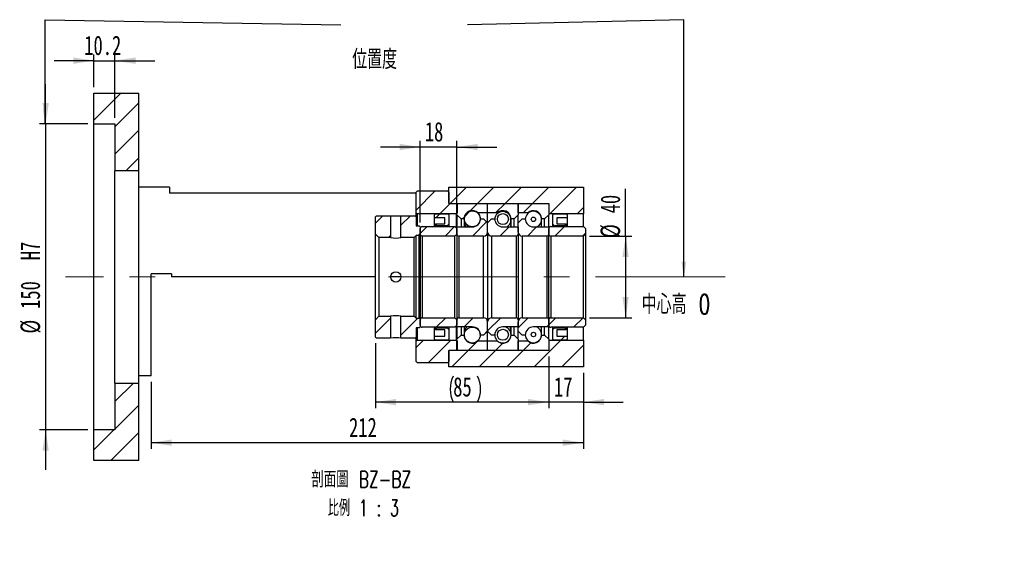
# Paper-space layout 'MBCK40L-J' of a CAD drawing. Header units: millimetres. Extents: x 22 to 332, y 11 to 190.
# Tile 2 of 3: x 171 to 332, y 11 to 96. Entities that reach past the tile are written whole.
import ezdxf

# ---------------------------------------------------------------- set-up
doc = ezdxf.new("R2010")
doc.units = ezdxf.units.MM
doc.linetypes.add('CENTERX2', pattern=[20.32, 12.7, -2.54, 2.54, -2.54])
doc.layers.add('圖層0', color=7, linetype='Continuous')
doc.styles.add('SLDTEXTSTYLE0', font='TXT', dxfattribs={"width": 0.7})
doc.styles.add('SLDTEXTSTYLE1', font='TXT', dxfattribs={"width": 0.7, "bigfont": 'bigfont'})
doc.styles.add('SLDTEXTSTYLE4', font='TXT', dxfattribs={"width": 0.625, "bigfont": 'bigfont'})
doc.dimstyles.new('SLDDIMSTYLE1', dxfattribs={"dimtxt": 0.18, "dimasz": 2.5, "dimexe": 0, "dimexo": 0.0625, "dimgap": 0, "dimtad": 0, "dimtih": 1, "dimtoh": 1, "dimdec": 0, "dimrnd": 1e-09, "dimzin": 0, "dimdsep": 46, "dimtxsty": 'Standard', "dimsah": 1, "dimcen": 0.09, "dimadec": 0, "dimazin": 0, "dimtfac": 2.5, "dimtdec": 0, "dimtofl": 0, "dimtmove": 0, "dimatfit": 3, "dimfxl": 0, "dimfrac": 2, "dimtolj": 1, "dimtzin": 0, "dimarcsym": 0})
doc.dimstyles.new('SLDDIMSTYLE4', dxfattribs={"dimtxt": 3.389974, "dimasz": 2.5, "dimexe": 0, "dimexo": 0.0625, "dimgap": 0.847493, "dimtad": 1, "dimlfac": 3, "dimrnd": 1e-09, "dimzin": 12, "dimdsep": 46, "dimtxsty": 'SLDTEXTSTYLE0', "dimsah": 1, "dimcen": 0.09, "dimadec": 0, "dimazin": 3, "dimtfac": 1, "dimtmove": 0, "dimatfit": 0, "dimfxl": 0, "dimfrac": 2, "dimtolj": 1, "dimtzin": 12, "dimarcsym": 0})
doc.dimstyles.new('SLDDIMSTYLE5', dxfattribs={"dimtxt": 3.389974, "dimasz": 2.5, "dimexe": 0, "dimexo": 0.0625, "dimgap": 0.847493, "dimtad": 1, "dimdec": 1, "dimlfac": 3, "dimrnd": 1e-09, "dimzin": 12, "dimdsep": 46, "dimtxsty": 'SLDTEXTSTYLE0', "dimsah": 1, "dimcen": 0.09, "dimadec": 0, "dimazin": 3, "dimtfac": 1, "dimtdec": 1, "dimtmove": 0, "dimatfit": 0, "dimfxl": 0, "dimfrac": 2, "dimtolj": 1, "dimtzin": 12, "dimarcsym": 0})
doc.dimstyles.new('SLDDIMSTYLE6', dxfattribs={"dimtxt": 3.389974, "dimasz": 2.5, "dimexe": 0, "dimexo": 0.0625, "dimgap": 0.847493, "dimtad": 1, "dimlfac": 3, "dimrnd": 1e-09, "dimzin": 12, "dimdsep": 46, "dimtxsty": 'SLDTEXTSTYLE0', "dimsah": 1, "dimcen": 0.09, "dimadec": 0, "dimazin": 3, "dimtfac": 1, "dimtofl": 0, "dimtmove": 0, "dimatfit": 3, "dimfxl": 0, "dimfrac": 2, "dimtolj": 1, "dimtzin": 12, "dimarcsym": 0})

# ---------------------------------------------------------------- blocks, each defined once
blk = doc.blocks.new('_D_61')
at = {"layer": '圖層0', "color": 7}
for p, q in [((175.34, 79.35), (175.34, 85.86)), ((182.24, 79.35), (174.34, 79.35)), ((175.34, 79.35), (175.34, 29.35)), ((182.24, 29.35), (174.34, 29.35)), ((175.34, 29.35), (175.34, 22.83))]:
    blk.add_line(p, q, dxfattribs=at)
for points in [[(175.34, 79.35), (175.86, 82.74), (174.82, 82.74)], [(175.34, 29.35), (174.82, 25.96), (175.86, 25.96)]]:
    blk.add_solid(points, dxfattribs=at)
at = {"layer": '圖層0', "color": 7, "char_height": 3.175, "attachment_point": 1, "rotation": 90, "style": 'SLDTEXTSTYLE0'}
for s, insert in [('H7', (171.24, 57.07)), ('150', (171.24, 49.12)), ('%%c', (171.24, 45.1))]:
    blk.add_mtext(s, dxfattribs=dict(at, insert=insert))
blk = doc.blocks.new('_D_62')
at = {"layer": '圖層0', "color": 7}
for p, q in [((183.24, 85.35), (183.24, 90.68)), ((186.64, 80.35), (186.64, 90.68)), ((183.24, 89.68), (176.72, 89.68)), ((183.24, 89.68), (186.64, 89.68)), ((186.64, 89.68), (193.16, 89.68))]:
    blk.add_line(p, q, dxfattribs=at)
for points in [[(183.24, 89.68), (179.85, 90.2), (179.85, 89.15)], [(186.64, 89.68), (190.03, 89.15), (190.03, 90.2)]]:
    blk.add_solid(points, dxfattribs=at)
at = {"layer": '圖層0', "color": 7, "insert": (181.65, 93.77), "char_height": 3.175, "attachment_point": 1, "style": 'SLDTEXTSTYLE0'}
blk.add_mtext('10.2', dxfattribs=at)
blk = doc.blocks.new('_D_63')
at = {"layer": '圖層0', "color": 7}
for p, q in [((257.57, 41.35), (257.57, 32.89)), ((263.24, 38.68), (263.24, 32.89)), ((257.57, 33.89), (251.05, 33.89)), ((263.24, 33.89), (257.57, 33.89)), ((263.24, 33.89), (269.76, 33.89))]:
    blk.add_line(p, q, dxfattribs=at)
for points in [[(257.57, 33.89), (254.18, 34.41), (254.18, 33.37)], [(263.24, 33.89), (266.63, 33.37), (266.63, 34.41)]]:
    blk.add_solid(points, dxfattribs=at)
at = {"layer": '圖層0', "color": 7, "insert": (258.43, 37.98), "char_height": 3.175, "attachment_point": 1, "style": 'SLDTEXTSTYLE0'}
blk.add_mtext('17', dxfattribs=at)
blk = doc.blocks.new('_D_64')
at = {"layer": '圖層0', "color": 7}
for p, q in [((263.24, 38.68), (263.24, 26.26)), ((192.57, 37.18), (192.57, 26.26)), ((263.24, 27.26), (192.57, 27.26))]:
    blk.add_line(p, q, dxfattribs=at)
for points in [[(192.57, 27.26), (195.96, 26.74), (195.96, 27.78)], [(263.24, 27.26), (259.85, 27.78), (259.85, 26.74)]]:
    blk.add_solid(points, dxfattribs=at)
at = {"layer": '圖層0', "color": 7, "insert": (224.93, 31.35), "char_height": 3.175, "attachment_point": 1, "style": 'SLDTEXTSTYLE0'}
blk.add_mtext('212', dxfattribs=at)
blk = doc.blocks.new('_D_65')
at = {"layer": '圖層0', "color": 7}
for p, q in [((236.57, 63.25), (236.57, 76.57)), ((242.57, 63.51), (242.57, 76.57)), ((236.57, 75.57), (230.05, 75.57)), ((242.57, 75.57), (236.57, 75.57)), ((242.57, 75.57), (249.09, 75.57))]:
    blk.add_line(p, q, dxfattribs=at)
for points in [[(236.57, 75.57), (233.18, 76.09), (233.18, 75.05)], [(242.57, 75.57), (245.96, 75.05), (245.96, 76.09)]]:
    blk.add_solid(points, dxfattribs=at)
at = {"layer": '圖層0', "color": 7, "insert": (237.32, 79.66), "char_height": 3.175, "attachment_point": 1, "style": 'SLDTEXTSTYLE0'}
blk.add_mtext('18', dxfattribs=at)
blk = doc.blocks.new('_D_66')
at = {"layer": '圖層0', "color": 7}
for p, q in [((270.14, 61.01), (270.14, 68.72)), ((264.24, 61.01), (271.14, 61.01)), ((270.14, 61.01), (270.14, 47.68)), ((264.24, 47.68), (271.14, 47.68))]:
    blk.add_line(p, q, dxfattribs=at)
for points in [[(270.14, 61.01), (269.62, 57.62), (270.66, 57.62)], [(270.14, 47.68), (270.66, 51.07), (269.62, 51.07)]]:
    blk.add_solid(points, dxfattribs=at)
at = {"layer": '圖層0', "color": 7, "char_height": 3.175, "attachment_point": 1, "rotation": 90, "style": 'SLDTEXTSTYLE0'}
for s, insert in [('40', (266.05, 64.74)), ('%%c', (266.05, 60.72))]:
    blk.add_mtext(s, dxfattribs=dict(at, insert=insert))
blk = doc.blocks.new('_D_67')
at = {"layer": '圖層0', "color": 7}
for p, q in [((229.24, 43.51), (229.24, 32.89)), ((257.57, 41.35), (257.57, 32.89)), ((257.57, 33.89), (229.24, 33.89))]:
    blk.add_line(p, q, dxfattribs=at)
for centre, start, end in [((246.19, 36.01), 153.4349, 206.5651), ((241.7, 36.01), 333.4349, 26.5651)]:
    blk.add_arc(centre, 4.73, start, end, dxfattribs=at)
for points in [[(229.24, 33.89), (232.63, 33.37), (232.63, 34.41)], [(257.57, 33.89), (254.18, 34.41), (254.18, 33.37)]]:
    blk.add_solid(points, dxfattribs=at)
at = {"layer": '圖層0', "color": 7, "insert": (241.96, 37.98), "char_height": 3.175, "attachment_point": 1, "style": 'SLDTEXTSTYLE0'}
blk.add_mtext('85', dxfattribs=at)
blk = doc.blocks.new('SW_NOTE_19')
at = {"layer": '圖層0', "color": 0, "char_height": 2.6458, "attachment_point": 2}
for s, insert, style in [('\\M+19655\\M+196CA\\M+19AA4 BZ-BZ', (9.55, 3.41), 'SLDTEXTSTYLE1'), ('\\M+194E4\\M+197E1 1 : 3', (9.88, -1.26), 'SLDTEXTSTYLE4')]:
    blk.add_mtext(s, dxfattribs=dict(at, insert=insert, style=style))

psp = doc.layouts.new('MBCK40L-J')

# ---------------------------------------------------------------- hatches: boundary and pattern name
at = {"linetype": 'Continuous', "lineweight": 18}
h = psp.add_hatch(dxfattribs=at)
h.set_pattern_fill('ANSI31', style=0)
edge = h.paths.add_edge_path(flags=0)
edge.add_arc((242.673, 66.2454), 0.1, 90, 180)
edge.add_line((242.573, 66.2454), (242.573, 64.5121))
edge.add_line((242.573, 64.5121), (243.2396, 63.8454))
edge.add_line((243.2396, 63.8454), (243.7396, 63.8454))
edge.add_arc((245.073, 63.8454), 1.3333, 45.438688, 180, ccw=False)
edge.add_line((246.0085, 64.7954), (247.573, 64.7954))
edge.add_line((247.573, 64.7954), (247.573, 66.2454))
edge.add_arc((247.473, 66.2454), 0.1, 0, 90)
edge.add_line((247.473, 66.3454), (242.673, 66.3454))
h = psp.add_hatch(dxfattribs=at)
h.set_pattern_fill('ANSI31', style=0)
edge = h.paths.add_edge_path(flags=0)
edge.add_arc((252.473, 66.2454), 0.1, 0, 90)
edge.add_line((252.473, 66.3454), (247.673, 66.3454))
edge.add_arc((247.673, 66.2454), 0.1, 90, 180)
edge.add_line((247.573, 66.2454), (247.573, 64.7954))
edge.add_line((247.573, 64.7954), (249.1374, 64.7954))
edge.add_arc((250.073, 63.8454), 1.3333, 0, 134.561312, ccw=False)
edge.add_line((251.4063, 63.8454), (251.9063, 63.8454))
edge.add_line((251.9063, 63.8454), (252.573, 64.5121))
edge.add_line((252.573, 64.5121), (252.573, 66.2454))
h = psp.add_hatch(dxfattribs=at)
h.set_pattern_fill('ANSI31', style=0)
edge = h.paths.add_edge_path(flags=0)
edge.add_arc((257.473, 66.2454), 0.1, 0, 90)
edge.add_line((257.473, 66.3454), (252.673, 66.3454))
edge.add_arc((252.673, 66.2454), 0.1, 90, 180)
edge.add_line((252.573, 66.2454), (252.573, 64.7954))
edge.add_line((252.573, 64.7954), (254.1374, 64.7954))
edge.add_arc((255.073, 63.8454), 1.3333, 0, 134.561312, ccw=False)
edge.add_line((256.4063, 63.8454), (256.9063, 63.8454))
edge.add_line((256.9063, 63.8454), (257.573, 64.5121))
edge.add_line((257.573, 64.5121), (257.573, 66.2454))
h = psp.add_hatch(dxfattribs=at)
h.set_pattern_fill('ANSI31', style=0)
h.paths.add_polyline_path([(240.573, 63.0121), (239.073, 63.0121), (239.073, 62.9454), (239.3396, 62.6787), (240.973, 62.6787), (241.2396, 62.9454), (241.2396, 64.5121), (241.073, 64.6787), (239.073, 64.6787), (238.9063, 64.5121), (238.9063, 64.012), (240.573, 64.012)], flags=0)
h = psp.add_hatch(dxfattribs=at)
h.set_pattern_fill('ANSI31', style=0)
edge = h.paths.add_edge_path(flags=0)
edge.add_arc((245.073, 63.8407), 1.2994, 0, 360)
h = psp.add_hatch(dxfattribs=at)
h.set_pattern_fill('ANSI31', style=0)
edge = h.paths.add_edge_path(flags=0)
edge.add_arc((250.073, 63.7945), 0.9022, 0, 360)
h = psp.add_hatch(dxfattribs=at)
h.set_pattern_fill('ANSI31', style=0)
h.paths.add_polyline_path([(260.4063, 63.0121), (258.9063, 63.0121), (258.9063, 64.012), (260.573, 64.012), (260.573, 64.5121), (260.4063, 64.6787), (258.4063, 64.6787), (258.2396, 64.5121), (258.2396, 62.9454), (258.5063, 62.6787), (260.1396, 62.6787), (260.4063, 62.9454)], flags=0)
h = psp.add_hatch(dxfattribs=at)
h.set_pattern_fill('ANSI31', style=0)
h.paths.add_polyline_path([(231.723, 64.3454), (229.4063, 64.3454), (229.2396, 64.1787), (229.2396, 61.3287), (229.8063, 60.7621), (231.723, 60.7621)], flags=0)
h = psp.add_hatch(dxfattribs=at)
h.set_pattern_fill('ANSI31', style=0)
h.paths.add_polyline_path([(235.9063, 62.6787), (235.9063, 64.1787), (235.7396, 64.3454), (233.423, 64.3454), (233.423, 60.7621), (235.573, 60.7621), (235.9063, 61.0954), (236.4063, 61.0954), (236.573, 61.262), (236.573, 62.512), (236.4063, 62.6787)], flags=0)
h = psp.add_hatch(dxfattribs=at)
h.set_pattern_fill('ANSI31', style=0)
edge = h.paths.add_edge_path(flags=0)
edge.add_line((247.573, 63.1787), (246.9063, 63.8454))
edge.add_line((246.9063, 63.8454), (246.4063, 63.8454))
edge.add_arc((245.073, 63.8454), 1.3333, 270, 360, ccw=False)
edge.add_line((245.073, 62.512), (242.573, 62.512))
edge.add_line((242.573, 62.512), (242.573, 61.3454))
edge.add_arc((242.9063, 61.3454), 0.3333, 180, 270)
edge.add_line((242.9063, 61.0121), (246.9063, 61.0121))
edge.add_arc((246.9063, 61.6787), 0.6667, 270, 360)
edge.add_line((247.573, 61.6787), (247.573, 63.1787))
h = psp.add_hatch(dxfattribs=at)
h.set_pattern_fill('ANSI31', style=0)
edge = h.paths.add_edge_path(flags=0)
edge.add_line((248.2396, 63.8454), (247.573, 63.1787))
edge.add_line((247.573, 63.1787), (247.573, 61.6787))
edge.add_arc((248.2396, 61.6787), 0.6667, 180, 270)
edge.add_line((248.2396, 61.0121), (252.2396, 61.0121))
edge.add_arc((252.2396, 61.3454), 0.3333, 270, 360)
edge.add_line((252.573, 61.3454), (252.573, 62.512))
edge.add_line((252.573, 62.512), (250.073, 62.512))
edge.add_arc((250.073, 63.8454), 1.3333, 180, 270, ccw=False)
edge.add_line((248.7396, 63.8454), (248.2396, 63.8454))
h = psp.add_hatch(dxfattribs=at)
h.set_pattern_fill('ANSI31', style=0)
edge = h.paths.add_edge_path(flags=0)
edge.add_line((253.2396, 63.8454), (252.573, 63.1787))
edge.add_line((252.573, 63.1787), (252.573, 61.6787))
edge.add_arc((253.2396, 61.6787), 0.6667, 180, 270)
edge.add_line((253.2396, 61.0121), (257.2396, 61.0121))
edge.add_arc((257.2396, 61.3454), 0.3333, 270, 360)
edge.add_line((257.573, 61.3454), (257.573, 62.512))
edge.add_line((257.573, 62.512), (255.073, 62.512))
edge.add_arc((255.073, 63.8454), 1.3333, 180, 270, ccw=False)
edge.add_line((253.7396, 63.8454), (253.2396, 63.8454))
h = psp.add_hatch(dxfattribs=at)
h.set_pattern_fill('ANSI31', style=0)
edge = h.paths.add_edge_path(flags=0)
edge.add_arc((255.073, 63.7583), 0.3622, 0, 360)
h = psp.add_hatch(dxfattribs=at)
h.set_pattern_fill('ANSI31', style=0)
edge = h.paths.add_edge_path(flags=0)
edge.add_line((236.9063, 61.0121), (242.2396, 61.0121))
edge.add_line((242.2396, 61.0121), (242.573, 61.3454))
edge.add_line((242.573, 61.3454), (242.573, 62.2454))
edge.add_line((242.573, 62.2454), (242.2396, 62.5787))
edge.add_line((242.2396, 62.5787), (236.9063, 62.5787))
edge.add_arc((236.9063, 62.2454), 0.3333, 90, 180)
edge.add_line((236.573, 62.2454), (236.573, 61.3454))
edge.add_arc((236.9063, 61.3454), 0.3333, 180, 270)
h = psp.add_hatch(dxfattribs=at)
h.set_pattern_fill('ANSI31', style=0)
edge = h.paths.add_edge_path(flags=0)
edge.add_line((257.9063, 61.0121), (263.2396, 61.0121))
edge.add_line((263.2396, 61.0121), (263.573, 61.3454))
edge.add_line((263.573, 61.3454), (263.573, 62.2454))
edge.add_line((263.573, 62.2454), (263.2396, 62.5787))
edge.add_line((263.2396, 62.5787), (257.9063, 62.5787))
edge.add_arc((257.9063, 62.2454), 0.3333, 90, 180)
edge.add_line((257.573, 62.2454), (257.573, 61.3454))
edge.add_arc((257.9063, 61.3454), 0.3333, 180, 270)
h = psp.add_hatch(dxfattribs=at)
h.set_pattern_fill('ANSI31', style=0)
h.paths.add_polyline_path([(229.2396, 47.362), (229.2396, 44.5121), (229.4063, 44.3454), (231.723, 44.3454), (231.723, 47.9287), (229.8063, 47.9287)], flags=0)
h = psp.add_hatch(dxfattribs=at)
h.set_pattern_fill('ANSI31', style=0)
h.paths.add_polyline_path([(235.9063, 46.0121), (236.4063, 46.0121), (236.573, 46.1787), (236.573, 47.4287), (236.4063, 47.5954), (235.9063, 47.5954), (235.573, 47.9287), (233.423, 47.9287), (233.423, 44.3454), (235.7396, 44.3454), (235.9063, 44.5121)], flags=0)
h = psp.add_hatch(dxfattribs=at)
h.set_pattern_fill('ANSI31', style=0)
edge = h.paths.add_edge_path(flags=0)
edge.add_line((242.573, 46.4454), (242.573, 47.3454))
edge.add_line((242.573, 47.3454), (242.2396, 47.6787))
edge.add_line((242.2396, 47.6787), (236.9063, 47.6787))
edge.add_arc((236.9063, 47.3454), 0.3333, 90, 180)
edge.add_line((236.573, 47.3454), (236.573, 46.4454))
edge.add_arc((236.9063, 46.4454), 0.3333, 180, 270)
edge.add_line((236.9063, 46.1121), (242.2396, 46.1121))
edge.add_line((242.2396, 46.1121), (242.573, 46.4454))
h = psp.add_hatch(dxfattribs=at)
h.set_pattern_fill('ANSI31', style=0)
edge = h.paths.add_edge_path(flags=0)
edge.add_line((246.9063, 44.8454), (247.573, 45.5121))
edge.add_line((247.573, 45.5121), (247.573, 47.0121))
edge.add_arc((246.9063, 47.0121), 0.6667, 0, 90)
edge.add_line((246.9063, 47.6787), (242.9063, 47.6787))
edge.add_arc((242.9063, 47.3454), 0.3333, 90, 180)
edge.add_line((242.573, 47.3454), (242.573, 46.1787))
edge.add_line((242.573, 46.1787), (245.073, 46.1787))
edge.add_arc((245.073, 44.8454), 1.3333, 0, 90, ccw=False)
edge.add_line((246.4063, 44.8454), (246.9063, 44.8454))
h = psp.add_hatch(dxfattribs=at)
h.set_pattern_fill('ANSI31', style=0)
edge = h.paths.add_edge_path(flags=0)
edge.add_line((247.573, 45.5121), (248.2396, 44.8454))
edge.add_line((248.2396, 44.8454), (248.7396, 44.8454))
edge.add_arc((250.073, 44.8454), 1.3333, 90, 180, ccw=False)
edge.add_line((250.073, 46.1787), (252.573, 46.1787))
edge.add_line((252.573, 46.1787), (252.573, 47.3454))
edge.add_arc((252.2396, 47.3454), 0.3333, 0, 90)
edge.add_line((252.2396, 47.6787), (248.2396, 47.6787))
edge.add_arc((248.2396, 47.0121), 0.6667, 90, 180)
edge.add_line((247.573, 47.0121), (247.573, 45.5121))
h = psp.add_hatch(dxfattribs=at)
h.set_pattern_fill('ANSI31', style=0)
edge = h.paths.add_edge_path(flags=0)
edge.add_line((252.573, 45.5121), (253.2396, 44.8454))
edge.add_line((253.2396, 44.8454), (253.7396, 44.8454))
edge.add_arc((255.073, 44.8454), 1.3333, 90, 180, ccw=False)
edge.add_line((255.073, 46.1787), (257.573, 46.1787))
edge.add_line((257.573, 46.1787), (257.573, 47.3454))
edge.add_arc((257.2396, 47.3454), 0.3333, 0, 90)
edge.add_line((257.2396, 47.6787), (253.2396, 47.6787))
edge.add_arc((253.2396, 47.0121), 0.6667, 90, 180)
edge.add_line((252.573, 47.0121), (252.573, 45.5121))
h = psp.add_hatch(dxfattribs=at)
h.set_pattern_fill('ANSI31', style=0)
edge = h.paths.add_edge_path(flags=0)
edge.add_line((263.573, 46.4454), (263.573, 47.3454))
edge.add_line((263.573, 47.3454), (263.2396, 47.6787))
edge.add_line((263.2396, 47.6787), (257.9063, 47.6787))
edge.add_arc((257.9063, 47.3454), 0.3333, 90, 180)
edge.add_line((257.573, 47.3454), (257.573, 46.4454))
edge.add_arc((257.9063, 46.4454), 0.3333, 180, 270)
edge.add_line((257.9063, 46.1121), (263.2396, 46.1121))
edge.add_line((263.2396, 46.1121), (263.573, 46.4454))
h = psp.add_hatch(dxfattribs=at)
h.set_pattern_fill('ANSI31', style=0)
h.paths.add_polyline_path([(239.073, 45.6787), (240.573, 45.6787), (240.573, 44.6787), (238.9063, 44.6787), (238.9063, 44.1787), (239.073, 44.0121), (241.073, 44.0121), (241.2396, 44.1787), (241.2396, 45.7454), (240.973, 46.0121), (239.3396, 46.0121), (239.073, 45.7454)], flags=0)
h = psp.add_hatch(dxfattribs=at)
h.set_pattern_fill('ANSI31', style=0)
edge = h.paths.add_edge_path(flags=0)
edge.add_arc((245.073, 44.8501), 1.2994, 0, 360)
h = psp.add_hatch(dxfattribs=at)
h.set_pattern_fill('ANSI31', style=0)
edge = h.paths.add_edge_path(flags=0)
edge.add_arc((250.073, 44.8962), 0.9022, 0, 360)
h = psp.add_hatch(dxfattribs=at)
h.set_pattern_fill('ANSI31', style=0)
edge = h.paths.add_edge_path(flags=0)
edge.add_arc((255.073, 44.9324), 0.3622, 0, 360)
h = psp.add_hatch(dxfattribs=at)
h.set_pattern_fill('ANSI31', style=0)
h.paths.add_polyline_path([(258.9063, 45.6787), (260.4063, 45.6787), (260.4063, 45.7454), (260.1396, 46.0121), (258.5063, 46.0121), (258.2396, 45.7454), (258.2396, 44.1787), (258.4063, 44.0121), (260.4063, 44.0121), (260.573, 44.1787), (260.573, 44.6787), (258.9063, 44.6787)], flags=0)
h = psp.add_hatch(dxfattribs=at)
h.set_pattern_fill('ANSI31', style=0)
edge = h.paths.add_edge_path(flags=0)
edge.add_arc((242.673, 42.4454), 0.1, 180, 270)
edge.add_line((242.673, 42.3454), (247.473, 42.3454))
edge.add_arc((247.473, 42.4454), 0.1, 270, 360)
edge.add_line((247.573, 42.4454), (247.573, 43.8954))
edge.add_line((247.573, 43.8954), (246.0085, 43.8954))
edge.add_arc((245.073, 44.8454), 1.3333, 180, 314.561312, ccw=False)
edge.add_line((243.7396, 44.8454), (243.2396, 44.8454))
edge.add_line((243.2396, 44.8454), (242.573, 44.1787))
edge.add_line((242.573, 44.1787), (242.573, 42.4454))
h = psp.add_hatch(dxfattribs=at)
h.set_pattern_fill('ANSI31', style=0)
edge = h.paths.add_edge_path(flags=0)
edge.add_arc((252.473, 42.4454), 0.1, 270, 360)
edge.add_line((252.573, 42.4454), (252.573, 44.1787))
edge.add_line((252.573, 44.1787), (251.9063, 44.8454))
edge.add_line((251.9063, 44.8454), (251.4063, 44.8454))
edge.add_arc((250.073, 44.8454), 1.3333, 225.438688, 360, ccw=False)
edge.add_line((249.1374, 43.8954), (247.573, 43.8954))
edge.add_line((247.573, 43.8954), (247.573, 42.4454))
edge.add_arc((247.673, 42.4454), 0.1, 180, 270)
edge.add_line((247.673, 42.3454), (252.473, 42.3454))
h = psp.add_hatch(dxfattribs=at)
h.set_pattern_fill('ANSI31', style=0)
edge = h.paths.add_edge_path(flags=0)
edge.add_arc((257.473, 42.4454), 0.1, 270, 360)
edge.add_line((257.573, 42.4454), (257.573, 44.1787))
edge.add_line((257.573, 44.1787), (256.9063, 44.8454))
edge.add_line((256.9063, 44.8454), (256.4063, 44.8454))
edge.add_arc((255.073, 44.8454), 1.3333, 225.438688, 360, ccw=False)
edge.add_line((254.1374, 43.8954), (252.573, 43.8954))
edge.add_line((252.573, 43.8954), (252.573, 42.4454))
edge.add_arc((252.673, 42.4454), 0.1, 180, 270)
edge.add_line((252.673, 42.3454), (257.473, 42.3454))
at = {"layer": '圖層0', "linetype": 'Continuous', "lineweight": 18}
h = psp.add_hatch(dxfattribs=at)
h.set_pattern_fill('ANSI31', color=256, style=0)
h.paths.add_polyline_path([(190.573, 84.3454), (183.2396, 84.3454), (183.2396, 79.3454), (186.6396, 79.3454), (186.6396, 71.6787), (190.573, 71.6787)], flags=0)
h = psp.add_hatch(dxfattribs=at)
h.set_pattern_fill('ANSI31', color=256, style=0)
edge = h.paths.add_edge_path(flags=0)
edge.add_line((241.073, 68.3454), (236.073, 68.3454))
edge.add_line((236.073, 68.3454), (235.9063, 68.1787))
edge.add_line((235.9063, 68.1787), (235.9063, 64.8454))
edge.add_line((235.9063, 64.8454), (236.073, 64.6787))
edge.add_line((236.073, 64.6787), (242.523, 64.6787))
edge.add_line((242.523, 64.6787), (242.623, 64.7787))
edge.add_line((242.623, 64.7787), (242.623, 66.2454))
edge.add_line((242.623, 66.2454), (242.523, 66.3454))
edge.add_line((242.523, 66.3454), (241.373, 66.3454))
edge.add_arc((241.373, 66.4787), 0.1333, 180, 270, ccw=False)
edge.add_line((241.2396, 66.4787), (241.2396, 68.1787))
edge.add_line((241.2396, 68.1787), (241.073, 68.3454))
h = psp.add_hatch(dxfattribs=at)
h.set_pattern_fill('ANSI31', color=256, style=0)
h.paths.add_polyline_path([(263.2396, 64.6787), (263.2396, 69.0121), (241.2396, 69.0121), (241.2396, 66.3454), (257.573, 66.3454), (257.573, 64.6787)], flags=0)
h = psp.add_hatch(dxfattribs=at)
h.set_pattern_fill('ANSI31', color=256, style=0)
edge = h.paths.add_edge_path(flags=0)
edge.add_line((235.9063, 43.8454), (235.9063, 40.5121))
edge.add_line((235.9063, 40.5121), (236.073, 40.3454))
edge.add_line((236.073, 40.3454), (241.073, 40.3454))
edge.add_line((241.073, 40.3454), (241.2396, 40.5121))
edge.add_line((241.2396, 40.5121), (241.2396, 42.212))
edge.add_arc((241.373, 42.212), 0.1333, 90, 180, ccw=False)
edge.add_line((241.373, 42.3454), (242.523, 42.3454))
edge.add_line((242.523, 42.3454), (242.623, 42.4454))
edge.add_line((242.623, 42.4454), (242.623, 43.9121))
edge.add_line((242.623, 43.9121), (242.523, 44.0121))
edge.add_line((242.523, 44.0121), (236.073, 44.0121))
edge.add_line((236.073, 44.0121), (235.9063, 43.8454))
h = psp.add_hatch(dxfattribs=at)
h.set_pattern_fill('ANSI31', color=256, style=0)
h.paths.add_polyline_path([(263.2396, 39.6787), (263.2396, 44.0121), (257.573, 44.0121), (257.573, 42.3454), (241.2396, 42.3454), (241.2396, 39.6787)], flags=0)
h = psp.add_hatch(dxfattribs=at)
h.set_pattern_fill('ANSI31', color=256, style=0)
h.paths.add_polyline_path([(183.2396, 24.3454), (190.573, 24.3454), (190.573, 37.012), (186.6396, 37.012), (186.6396, 29.3454), (183.2396, 29.3454)], flags=0)

# ---------------------------------------------------------------- linework, layer by layer
at = {"color": 7, "linetype": 'Continuous', "lineweight": 25}
for p, q in [((183.2396, 79.3454), (183.2396, 84.3454)), ((183.2396, 84.3454), (190.573, 84.3454)), ((190.573, 71.6787), (190.573, 84.3454)), ((183.2396, 79.3454), (186.6396, 79.3454)), ((183.2396, 29.3454), (183.2396, 79.3454)), ((186.6396, 79.3454), (186.6396, 71.6787)), ((190.573, 71.6787), (186.6396, 71.6787)), ((186.6396, 37.012), (186.6396, 71.6787)), ((190.573, 37.012), (190.573, 71.6787)), ((195.573, 69.0121), (190.573, 69.0121)), ((195.573, 69.0121), (195.573, 68.0121)), ((235.9063, 68.0121), (195.573, 68.0121)), ((236.073, 68.3454), (235.9063, 68.1787)), ((235.9063, 64.8454), (235.9063, 68.1787)), ((241.073, 68.3454), (236.073, 68.3454)), ((241.2396, 68.1787), (241.073, 68.3454)), ((241.2396, 66.3454), (241.2396, 69.0121)), ((241.2396, 69.0121), (263.2396, 69.0121)), ((241.2396, 68.1787), (241.2396, 66.4787)), ((263.2396, 69.0121), (263.2396, 64.6787)), ((241.2396, 66.3454), (257.573, 66.3454)), ((241.373, 66.3454), (242.523, 66.3454)), ((242.623, 66.2454), (242.523, 66.3454)), ((242.573, 64.5121), (242.573, 66.2454)), ((242.623, 66.2454), (242.623, 64.7787)), ((242.673, 66.3454), (247.473, 66.3454)), ((247.573, 64.7954), (247.573, 66.2454)), ((247.673, 66.3454), (252.473, 66.3454)), ((252.573, 64.7954), (252.573, 66.2454)), ((252.573, 66.2454), (252.573, 64.5121)), ((252.673, 66.3454), (257.473, 66.3454)), ((257.573, 66.3454), (257.573, 64.6787)), ((257.573, 66.2454), (257.573, 64.5121)), ((235.9063, 64.8454), (236.073, 64.6787)), ((235.9063, 64.1787), (235.9063, 64.8454)), ((242.523, 64.6787), (236.073, 64.6787)), ((236.073, 64.6787), (236.073, 62.6787)), ((239.073, 64.6787), (238.9063, 64.5121)), ((238.9063, 64.012), (238.9063, 64.5121)), ((239.073, 64.6787), (241.073, 64.6787)), ((241.2396, 64.5121), (241.073, 64.6787)), ((241.2396, 64.5121), (241.2396, 62.9454)), ((242.523, 64.6787), (242.623, 64.7787)), ((242.523, 62.2954), (242.523, 64.6787)), ((243.2396, 63.8454), (242.573, 64.5121)), ((242.573, 64.5121), (242.573, 62.512)), ((246.0085, 64.7954), (246.0085, 64.7907)), ((247.573, 64.7954), (246.0085, 64.7954)), ((249.1374, 64.7954), (247.573, 64.7954)), ((247.573, 63.1787), (247.573, 64.7954)), ((249.1374, 64.6383), (249.1374, 64.7954)), ((252.573, 64.5121), (251.9063, 63.8454)), ((254.1374, 64.7954), (252.573, 64.7954)), ((252.573, 63.1787), (252.573, 64.5121)), ((254.1374, 64.6885), (254.1374, 64.7954)), ((257.573, 64.5121), (256.9063, 63.8454)), ((263.2396, 64.6787), (257.573, 64.6787)), ((257.573, 62.512), (257.573, 64.5121)), ((258.4063, 64.6787), (258.2396, 64.5121)), ((258.2396, 62.9454), (258.2396, 64.5121)), ((258.4063, 64.6787), (260.4063, 64.6787)), ((260.573, 64.5121), (260.4063, 64.6787)), ((260.573, 64.5121), (260.573, 64.012)), ((263.2396, 62.5787), (263.2396, 64.6787)), ((229.4063, 64.3454), (229.2396, 64.1787)), ((229.2396, 61.3287), (229.2396, 64.1787)), ((229.4063, 64.3454), (231.723, 64.3454)), ((231.723, 64.3454), (231.723, 60.7621)), ((233.423, 60.7621), (233.423, 64.3454)), ((233.423, 64.3454), (235.7396, 64.3454)), ((235.9063, 64.1787), (235.7396, 64.3454)), ((235.9063, 64.1787), (235.9063, 62.6787)), ((240.573, 64.012), (238.9063, 64.012)), ((238.9063, 62.5787), (238.9063, 64.012)), ((239.073, 63.0121), (240.573, 63.0121)), ((239.073, 62.9454), (239.073, 63.0121)), ((239.073, 62.9454), (239.3396, 62.6787)), ((239.073, 62.5787), (239.073, 62.9454)), ((240.573, 63.0121), (240.573, 64.012)), ((240.973, 62.6787), (241.2396, 62.9454)), ((241.2396, 62.9454), (241.2396, 62.5787)), ((243.2396, 63.8454), (243.2396, 62.512)), ((243.7396, 63.8454), (243.2396, 63.8454)), ((243.7396, 63.8454), (243.7396, 62.512)), ((246.4063, 63.8454), (246.9063, 63.8454)), ((246.9063, 63.8454), (247.573, 63.1787)), ((247.573, 63.1787), (248.2396, 63.8454)), ((247.573, 61.6787), (247.573, 63.1787)), ((248.2396, 63.8454), (248.7396, 63.8454)), ((251.4063, 62.512), (251.4063, 63.8454)), ((251.9063, 63.8454), (251.4063, 63.8454)), ((251.9063, 62.512), (251.9063, 63.8454)), ((252.573, 63.1787), (253.2396, 63.8454)), ((252.573, 61.6787), (252.573, 63.1787)), ((253.2396, 63.8454), (253.7396, 63.8454)), ((256.4063, 62.512), (256.4063, 63.8454)), ((256.9063, 63.8454), (256.4063, 63.8454)), ((256.9063, 62.512), (256.9063, 63.8454)), ((258.2396, 62.9454), (258.5063, 62.6787)), ((258.2396, 62.5787), (258.2396, 62.9454)), ((260.573, 64.012), (258.9063, 64.012)), ((258.9063, 64.012), (258.9063, 63.0121)), ((258.9063, 63.0121), (260.4063, 63.0121)), ((260.1396, 62.6787), (260.4063, 62.9454)), ((260.4063, 63.0121), (260.4063, 62.9454)), ((260.4063, 62.9454), (260.4063, 62.5787)), ((260.573, 64.012), (260.573, 62.5787)), ((229.2396, 61.3287), (229.8063, 60.7621)), ((229.2396, 47.362), (229.2396, 61.3287)), ((235.9063, 62.6787), (236.4063, 62.6787)), ((236.573, 62.512), (236.4063, 62.6787)), ((236.4063, 61.0954), (236.573, 61.262)), ((236.573, 62.512), (236.573, 61.262)), ((236.573, 61.3454), (236.573, 62.2454)), ((236.573, 61.262), (236.573, 47.4287)), ((236.9063, 62.5787), (242.2396, 62.5787)), ((239.3396, 62.6787), (239.3396, 62.5787)), ((240.973, 62.6787), (239.3396, 62.6787)), ((240.973, 62.5787), (240.973, 62.6787)), ((242.573, 62.2454), (242.2396, 62.5787)), ((242.2396, 61.0121), (242.573, 61.3454)), ((242.573, 62.512), (245.073, 62.512)), ((242.573, 61.3454), (242.573, 62.512)), ((242.573, 62.2454), (242.573, 61.3454)), ((242.573, 61.3454), (242.573, 47.3454)), ((247.573, 61.6787), (247.573, 47.0121)), ((250.073, 62.512), (252.573, 62.512)), ((252.573, 62.512), (252.573, 61.3454)), ((252.573, 61.3454), (252.573, 47.3454)), ((255.073, 62.512), (257.573, 62.512)), ((257.573, 62.512), (257.573, 61.3454)), ((257.573, 61.3454), (257.573, 62.2454)), ((257.573, 47.3454), (257.573, 61.3454)), ((257.9063, 62.5787), (263.2396, 62.5787)), ((258.5063, 62.6787), (258.5063, 62.5787)), ((260.1396, 62.6787), (258.5063, 62.6787)), ((260.1396, 62.5787), (260.1396, 62.6787)), ((263.573, 62.2454), (263.2396, 62.5787)), ((263.2396, 61.0121), (263.573, 61.3454)), ((263.573, 62.2454), (263.573, 61.3454)), ((263.573, 61.3454), (263.573, 47.3454)), ((229.8063, 60.7621), (229.8063, 47.9287)), ((231.723, 60.7621), (229.8063, 60.7621)), ((235.573, 60.7621), (233.423, 60.7621)), ((235.573, 60.7621), (235.9063, 61.0954)), ((235.573, 47.9287), (235.573, 60.7621)), ((235.9063, 47.5954), (235.9063, 61.0954)), ((236.4063, 61.0954), (235.9063, 61.0954)), ((236.4063, 47.5954), (236.4063, 61.0954)), ((236.9063, 61.0121), (236.9063, 47.6787)), ((242.2396, 61.0121), (236.9063, 61.0121)), ((242.2396, 47.6787), (242.2396, 61.0121)), ((242.9063, 47.6787), (242.9063, 61.0121)), ((246.9063, 61.0121), (242.9063, 61.0121)), ((246.9063, 47.6787), (246.9063, 61.0121)), ((248.2396, 61.0121), (248.2396, 47.6787)), ((252.2396, 61.0121), (248.2396, 61.0121)), ((252.2396, 61.0121), (252.2396, 47.6787)), ((253.2396, 61.0121), (253.2396, 47.6787)), ((257.2396, 61.0121), (253.2396, 61.0121)), ((257.2396, 61.0121), (257.2396, 47.6787)), ((257.9063, 61.0121), (257.9063, 47.6787)), ((263.2396, 61.0121), (257.9063, 61.0121)), ((263.2396, 47.6787), (263.2396, 61.0121)), ((195.9063, 54.8454), (192.573, 54.8454)), ((192.573, 38.1787), (192.573, 54.8454)), ((195.9063, 54.8454), (195.9063, 54.3454)), ((229.2396, 54.3454), (195.9063, 54.3454)), ((233.4122, 54.3454), (231.723, 54.3454)), ((229.8063, 47.9287), (229.2396, 47.362)), ((229.2396, 44.5121), (229.2396, 47.362)), ((229.8063, 47.9287), (231.723, 47.9287)), ((231.723, 47.9287), (231.723, 44.3454)), ((233.423, 47.9287), (235.573, 47.9287)), ((233.423, 44.3454), (233.423, 47.9287)), ((235.9063, 47.5954), (235.573, 47.9287)), ((235.9063, 47.5954), (236.4063, 47.5954)), ((236.573, 47.4287), (236.4063, 47.5954)), ((236.573, 47.4287), (236.573, 46.1787)), ((236.573, 46.4454), (236.573, 47.3454)), ((236.9063, 47.6787), (242.2396, 47.6787)), ((242.573, 47.3454), (242.2396, 47.6787)), ((242.573, 47.3454), (242.573, 46.4454)), ((242.573, 46.1787), (242.573, 47.3454)), ((242.9063, 47.6787), (246.9063, 47.6787)), ((247.573, 45.5121), (247.573, 47.0121)), ((248.2396, 47.6787), (252.2396, 47.6787)), ((252.573, 47.3454), (252.573, 46.1787)), ((252.573, 45.5121), (252.573, 47.0121)), ((253.2396, 47.6787), (257.2396, 47.6787)), ((257.573, 46.4454), (257.573, 47.3454)), ((257.573, 47.3454), (257.573, 46.1787)), ((257.9063, 47.6787), (263.2396, 47.6787)), ((263.573, 47.3454), (263.2396, 47.6787)), ((263.573, 47.3454), (263.573, 46.4454)), ((235.9063, 46.0121), (235.9063, 44.5121)), ((236.4063, 46.0121), (235.9063, 46.0121)), ((236.073, 46.0121), (236.073, 44.0121)), ((236.4063, 46.0121), (236.573, 46.1787)), ((242.2396, 46.112), (236.9063, 46.112)), ((238.9063, 44.6787), (238.9063, 46.112)), ((239.073, 45.7454), (239.073, 46.112)), ((239.3396, 46.0121), (239.073, 45.7454)), ((239.073, 45.6787), (239.073, 45.7454)), ((240.573, 45.6787), (239.073, 45.6787)), ((239.3396, 46.112), (239.3396, 46.0121)), ((239.3396, 46.0121), (240.973, 46.0121)), ((240.573, 44.6787), (240.573, 45.6787)), ((240.973, 46.0121), (240.973, 46.112)), ((241.2396, 45.7454), (240.973, 46.0121)), ((241.2396, 46.112), (241.2396, 45.7454)), ((241.2396, 45.7454), (241.2396, 44.1787)), ((242.2396, 46.112), (242.573, 46.4454)), ((242.523, 44.0121), (242.523, 46.3954)), ((245.073, 46.1787), (242.573, 46.1787)), ((242.573, 46.1787), (242.573, 44.1787)), ((243.2396, 46.1787), (243.2396, 44.8454)), ((243.7396, 46.1959), (243.7396, 44.8454)), ((247.573, 45.5121), (246.9063, 44.8454)), ((248.2396, 44.8454), (247.573, 45.5121)), ((247.573, 43.8954), (247.573, 45.5121)), ((252.573, 46.1787), (250.073, 46.1787)), ((251.4063, 44.8454), (251.4063, 46.1787)), ((251.9063, 44.8454), (251.9063, 46.1787)), ((253.2396, 44.8454), (252.573, 45.5121)), ((252.573, 44.1787), (252.573, 45.5121)), ((257.573, 46.1787), (255.073, 46.1787)), ((256.4063, 44.8454), (256.4063, 46.1787)), ((256.9063, 44.8454), (256.9063, 46.1787)), ((257.573, 44.1787), (257.573, 46.1787)), ((263.2396, 46.112), (257.9063, 46.112)), ((258.2396, 45.7454), (258.2396, 46.112)), ((258.5063, 46.0121), (258.2396, 45.7454)), ((258.2396, 44.1787), (258.2396, 45.7454)), ((258.5063, 46.112), (258.5063, 46.0121)), ((258.5063, 46.0121), (260.1396, 46.0121)), ((260.4063, 45.6787), (258.9063, 45.6787)), ((258.9063, 45.6787), (258.9063, 44.6787)), ((260.1396, 46.0121), (260.1396, 46.112)), ((260.4063, 45.7454), (260.1396, 46.0121)), ((260.4063, 46.112), (260.4063, 45.7454)), ((260.4063, 45.7454), (260.4063, 45.6787)), ((260.573, 46.112), (260.573, 44.6787)), ((263.2396, 46.112), (263.573, 46.4454)), ((263.2396, 44.0121), (263.2396, 46.112)), ((229.2396, 44.5121), (229.4063, 44.3454)), ((231.723, 44.3454), (229.4063, 44.3454)), ((235.7396, 44.3454), (233.423, 44.3454)), ((235.7396, 44.3454), (235.9063, 44.5121)), ((235.9063, 43.8454), (235.9063, 44.5121)), ((236.073, 44.0121), (235.9063, 43.8454)), ((235.9063, 40.5121), (235.9063, 43.8454)), ((236.073, 44.0121), (242.523, 44.0121)), ((238.9063, 44.6787), (240.573, 44.6787)), ((238.9063, 44.1787), (238.9063, 44.6787)), ((238.9063, 44.1787), (239.073, 44.0121)), ((241.073, 44.0121), (239.073, 44.0121)), ((241.073, 44.0121), (241.2396, 44.1787)), ((242.623, 43.912), (242.523, 44.0121)), ((242.573, 44.1787), (243.2396, 44.8454)), ((242.573, 42.4454), (242.573, 44.1787)), ((242.623, 43.912), (242.623, 42.4454)), ((243.2396, 44.8454), (243.7396, 44.8454)), ((246.0085, 43.9483), (246.0085, 43.8954)), ((246.0085, 43.8954), (247.573, 43.8954)), ((246.9063, 44.8454), (246.4063, 44.8454)), ((247.573, 43.8954), (249.1374, 43.8954)), ((247.573, 42.4454), (247.573, 43.8954)), ((248.7396, 44.8454), (248.2396, 44.8454)), ((249.1374, 43.8954), (249.1374, 43.9462)), ((251.4063, 44.8454), (251.9063, 44.8454)), ((251.9063, 44.8454), (252.573, 44.1787)), ((252.573, 44.1787), (252.573, 42.4454)), ((252.573, 43.8954), (254.1374, 43.8954)), ((252.573, 42.4454), (252.573, 43.8954)), ((253.7396, 44.8454), (253.2396, 44.8454)), ((254.1374, 43.8954), (254.1374, 43.9824)), ((256.4063, 44.8454), (256.9063, 44.8454)), ((256.9063, 44.8454), (257.573, 44.1787)), ((257.573, 44.1787), (257.573, 42.4454)), ((257.573, 44.0121), (257.573, 42.3454)), ((257.573, 44.0121), (263.2396, 44.0121)), ((258.2396, 44.1787), (258.4063, 44.0121)), ((260.4063, 44.0121), (258.4063, 44.0121)), ((258.9063, 44.6787), (260.573, 44.6787)), ((260.4063, 44.0121), (260.573, 44.1787)), ((260.573, 44.6787), (260.573, 44.1787)), ((263.2396, 44.0121), (263.2396, 39.6787)), ((241.2396, 39.6787), (241.2396, 42.3454)), ((257.573, 42.3454), (241.2396, 42.3454)), ((241.2396, 42.212), (241.2396, 40.5121)), ((242.523, 42.3454), (241.373, 42.3454)), ((242.523, 42.3454), (242.623, 42.4454)), ((247.473, 42.3454), (242.673, 42.3454)), ((252.473, 42.3454), (247.673, 42.3454)), ((257.473, 42.3454), (252.673, 42.3454)), ((235.9063, 40.5121), (236.073, 40.3454)), ((236.073, 40.3454), (241.073, 40.3454)), ((241.073, 40.3454), (241.2396, 40.5121)), ((263.2396, 39.6787), (241.2396, 39.6787)), ((192.573, 38.1787), (190.573, 38.1787)), ((186.6396, 37.012), (186.6396, 29.3454)), ((186.6396, 37.012), (190.573, 37.012)), ((190.573, 24.3454), (190.573, 37.012)), ((183.2396, 24.3454), (183.2396, 29.3454)), ((186.6396, 29.3454), (183.2396, 29.3454)), ((190.573, 24.3454), (183.2396, 24.3454))]:
    psp.add_line(p, q, dxfattribs=at)
at = {"color": 7, "linetype": 'Continuous', "lineweight": 25, "flags": 128}
for points in [[(243.8823, 62.7718), (243.8263, 62.6446), (243.7838, 62.512)], [(246.3724, 44.8518), (246.3966, 44.9898), (246.3975, 44.998)]]:
    psp.add_lwpolyline(points, dxfattribs=at)
at = {"color": 7, "linetype": 'Continuous', "lineweight": 25}
for centre, radius in [((245.073, 63.8407), 1.2994), ((250.073, 63.7945), 0.9022), ((255.073, 63.7583), 0.3622), ((232.573, 54.3454), 0.85), ((245.073, 44.8501), 1.2994), ((250.073, 44.8962), 0.9022), ((255.073, 44.9324), 0.3622)]:
    psp.add_circle(centre, radius, dxfattribs=at)
for centre, radius, start, end in [((241.373, 66.4787), 0.1333, 180, 270), ((242.673, 66.2454), 0.1, 90, 180), ((247.473, 66.2454), 0.1, 0, 90), ((247.673, 66.2454), 0.1, 90, 180), ((252.473, 66.2454), 0.1, 0, 90), ((252.673, 66.2454), 0.1, 90, 180), ((257.473, 66.2454), 0.1, 0, 90), ((245.073, 63.8454), 1.3333, 45.438688, 180), ((245.073, 63.8407), 1.3333, 0, 265.188041), ((250.073, 63.6883), 1.3333, 90, 176.624015), ((250.073, 63.8454), 1.3333, 0, 134.561312), ((250.073, 63.6883), 1.3333, 298.088175, 90), ((255.073, 63.7385), 1.3333, 90, 177.703869), ((255.073, 63.8454), 1.3333, 0, 134.561312), ((255.073, 63.7385), 1.3333, 293.09242, 90), ((232.573, 74.3268), 10.0175, 265.132531, 274.867469), ((245.073, 63.3719), 1.3333, 169.874741, 220.156222), ((245.073, 63.8454), 1.3333, 270, 0), ((250.073, 63.8454), 1.3333, 180, 270), ((250.073, 62.8253), 1.3333, 346.413649, 18.884214), ((255.073, 63.8454), 1.3333, 180, 270), ((255.073, 62.9578), 1.3333, 340.469531, 17.024623), ((236.9063, 62.2454), 0.3333, 90, 180), ((236.9063, 61.3454), 0.3333, 180, 270), ((242.9063, 61.3454), 0.3333, 180, 270), ((246.9063, 61.6787), 0.6667, 270, 0), ((248.2396, 61.6787), 0.6667, 180, 270), ((252.2396, 61.3454), 0.3333, 270, 0), ((253.2396, 61.6787), 0.6667, 180, 270), ((257.2396, 61.3454), 0.3333, 270, 0), ((257.9063, 62.2454), 0.3333, 90, 180), ((257.9063, 61.3454), 0.3333, 180, 270), ((232.573, 67.1492), 6.4435, 262.419682, 277.580318), ((232.573, 41.5416), 6.4434, 82.41959, 97.58041), ((236.9063, 47.3454), 0.3333, 90, 180), ((242.9063, 47.3454), 0.3333, 90, 180), ((246.9063, 47.0121), 0.6667, 0, 90), ((248.2396, 47.0121), 0.6667, 90, 180), ((252.2396, 47.3454), 0.3333, 0, 90), ((253.2396, 47.0121), 0.6667, 90, 180), ((257.2396, 47.3454), 0.3333, 0, 90), ((257.9063, 47.3454), 0.3333, 90, 180), ((236.9063, 46.4454), 0.3333, 180, 270), ((245.073, 46.1959), 1.3333, 180, 203.079692), ((245.073, 45.1505), 1.3333, 129.543876, 192.949211), ((245.073, 44.8454), 1.3333, 0, 90), ((250.073, 44.8454), 1.3333, 90, 180), ((250.073, 44.8962), 1.3333, 181.093339, 74.123571), ((250.073, 45.5556), 1.3333, 345.685015, 27.862355), ((255.073, 44.8454), 1.3333, 90, 180), ((255.073, 44.9324), 1.3333, 181.870898, 69.180528), ((255.073, 45.6752), 1.3333, 343.826205, 22.185173), ((257.9063, 46.4454), 0.3333, 180, 270), ((232.573, 34.3641), 10.0174, 85.132469, 94.867531), ((245.073, 44.8454), 1.3333, 180, 314.561312), ((250.073, 44.8454), 1.3333, 225.438688, 0), ((255.073, 44.8454), 1.3333, 225.438688, 0), ((241.373, 42.212), 0.1333, 90, 180), ((242.673, 42.4454), 0.1, 180, 270), ((247.473, 42.4454), 0.1, 270, 360), ((247.673, 42.4454), 0.1, 180, 270), ((252.473, 42.4454), 0.1, 270, 0), ((252.673, 42.4454), 0.1, 180, 270), ((257.473, 42.4454), 0.1, 270, 0)]:
    psp.add_arc(centre, radius, start, end, dxfattribs=at)
at = {"layer": '圖層0', "color": 7, "linetype": 'CENTERX2', "lineweight": 18, "ltscale": 1.666667}
psp.add_line((286.3888, 54.3454), (178.5614, 54.3454), dxfattribs=at)

# ---------------------------------------------------------------- block references
at = {"layer": '圖層0'}
psp.add_blockref('SW_NOTE_19', (217.3774, 19.1865), dxfattribs=at)

# ---------------------------------------------------------------- texts
at = {"layer": '圖層0', "color": 7, "char_height": 3.175, "attachment_point": 1, "style": 'SLDTEXTSTYLE1'}
for s, insert in [('\\M+188CA\\M+19275\\M+19378', (225.4446, 91.4792)), ('\\M+19286\\M+19053\\M+18D82 0', (272.7609, 51.4669))]:
    psp.add_mtext(s, dxfattribs=dict(at, insert=insert))

# ---------------------------------------------------------------- dimensions: what is measured, and where the dimension line sits
at = {"layer": '圖層0', "color": 7}
for base, p1, p2, dimstyle, picture, middle in [((186.6396, 89.6753), (183.2396, 84.3454), (186.6396, 79.3454), 'SLDDIMSTYLE5', '_D_62', (185.1293, 89.6753)), ((236.573, 75.5719), (242.573, 62.512), (236.573, 62.2454), 'SLDDIMSTYLE4', '_D_65', (239.3035, 75.5719)), ((257.573, 33.892), (263.2396, 39.6787), (257.573, 42.3454), 'SLDDIMSTYLE4', '_D_63', (260.4134, 33.892)), ((192.573, 27.2582), (263.2396, 39.6787), (192.573, 38.1787), 'SLDDIMSTYLE6', '_D_64', (227.9063, 27.2582))]:
    dim = psp.add_linear_dim(base=base, p1=p1, p2=p2, dimstyle=dimstyle, dxfattribs=at)
    dim.commit()
    dim.dimension.update_dxf_attribs({"geometry": picture, "text_midpoint": middle, "dimtype": 160})
for base, p1, p2, text, dimstyle, picture, middle in [((175.3377, 29.3454), (183.2396, 79.3454), (183.2396, 29.3454), '%%c<>  H7', 'SLDDIMSTYLE5', '_D_61', (175.3377, 53.6199)), ((270.1423, 47.6787), (263.2396, 61.0121), (263.2396, 47.6787), '%%c<>', 'SLDDIMSTYLE6', '_D_66', (270.1423, 64.7201))]:
    dim = psp.add_linear_dim(base=base, p1=p1, p2=p2, angle=90, text=text, dimstyle=dimstyle, dxfattribs=at)
    dim.commit()
    dim.dimension.update_dxf_attribs({"geometry": picture, "text_midpoint": middle, "dimtype": 160})
dim = psp.add_linear_dim(base=(229.2396, 33.892), p1=(257.573, 42.3454), p2=(229.2396, 44.5121), text='(<>)', dimstyle='SLDDIMSTYLE6', dxfattribs=at)
dim.commit()
dim.dimension.update_dxf_attribs({"geometry": '_D_67', "text_midpoint": (243.9427, 33.892), "dimtype": 160})

# ---------------------------------------------------------------- leaders
for points in [[(175.2818, 79.3454), (175.2818, 96.3739), (223.571, 95.5305)], [(279.6562, 54.3454), (279.6562, 96.3739), (244.3159, 95.5305)]]:
    psp.add_leader(points, dimstyle='SLDDIMSTYLE1', dxfattribs=at)

doc.saveas('drawing.dxf')
